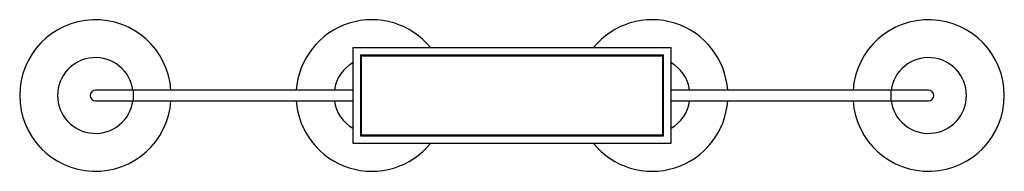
# Paper-space layout '_Superior' of a CAD drawing. Header units: millimetres. Extents: x -710 to 590, y -100 to 100.
import ezdxf

# ---------------------------------------------------------------- set-up
doc = ezdxf.new("R2010")
doc.units = ezdxf.units.MM

psp = doc.layouts.new('_Superior')

# ---------------------------------------------------------------- linework, layer by layer
at = {"color": 7, "linetype": 'Continuous', "lineweight": 25}
for p, q in [((150, 63), (-270, 63)), ((-270, 63), (-270, -63)), ((140, 53), (-260, 53)), ((-260, 53), (-260, -53)), ((140, -53), (140, 53)), ((150, -63), (150, 63)), ((-259, 52), (-259, -52)), ((139, 52), (-259, 52)), ((139, -52), (139, 52)), ((-270, 7), (-610, 7)), ((-560, 7), (-560, -7)), ((490, 7), (150, 7)), ((440, 7), (440, -7)), ((-610, -7), (-270, -7)), ((150, -7), (490, -7)), ((-259, -52), (139, -52)), ((-270, -63), (150, -63)), ((-260, -53), (140, -53))]:
    psp.add_line(p, q, dxfattribs=at)
for centre, radius, start, end in [((-610, 0), 100, 4.014, 355.986), ((-245, 0), 100, 39.0442, 175.986), ((125, 0), 100, 4.014, 140.9558), ((490, 0), 100, 184.014, 175.986), ((-610, 0), 50, 8.0478, 351.9522), ((-245, 0), 50, 120, 171.9522), ((125, 0), 50, 8.0478, 60), ((490, 0), 50, 188.0478, 171.9522), ((-610, 0), 7, 90, 270), ((490, 0), 7, 270, 90), ((-245, 0), 100, 184.014, 320.9558), ((-245, 0), 50, 188.0478, 240), ((125, 0), 100, 219.0442, 355.986), ((125, 0), 50, 300, 351.9522)]:
    psp.add_arc(centre, radius, start, end, dxfattribs=at)

doc.saveas('drawing.dxf')
